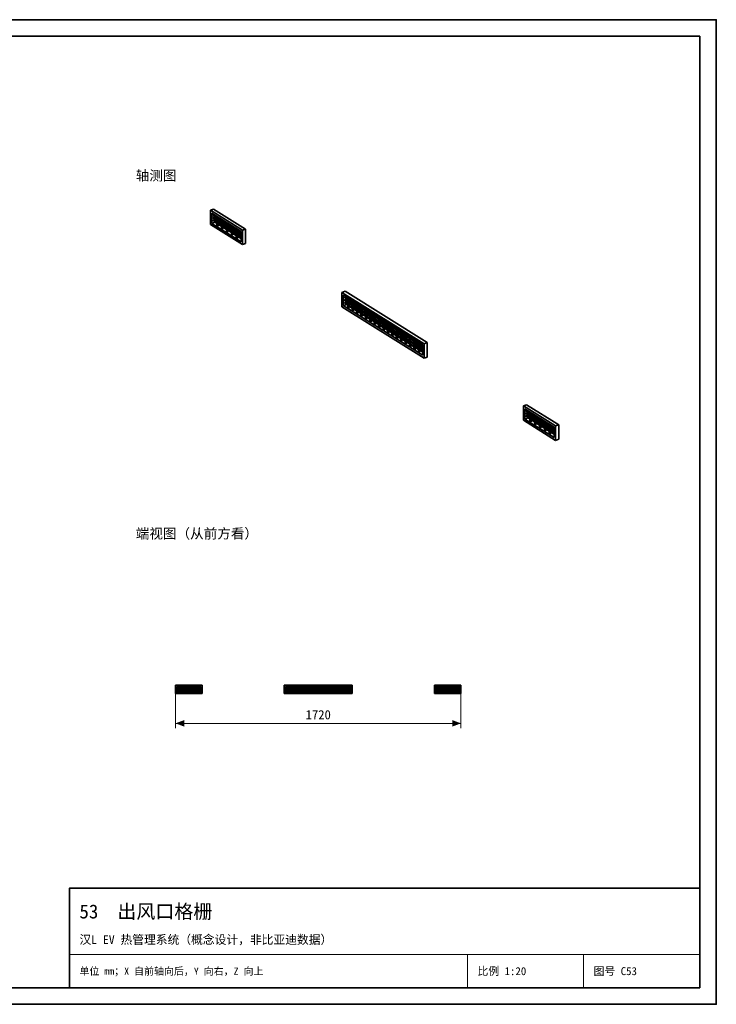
# Model space of a CAD drawing. Header units: millimetres. Extents: x 0 to 420, y 0 to 297.
# Tile 2 of 2: x 210 to 420, y 0 to 297. Entities that reach past the tile are written whole.
import ezdxf
from ezdxf.enums import TextEntityAlignment as Align

# ---------------------------------------------------------------- set-up
doc = ezdxf.new("R2010")
doc.units = ezdxf.units.MM
doc.linetypes.add('DASHED', pattern=[1.524, 1.27, -0.254])
for name, color, linetype, lineweight, true_color in [('DIM', 7, 'Continuous', 18, 0x1e5aa0), ('FRAME', 7, 'Continuous', 35, 0x3c3c3c), ('HIDDEN', 7, 'DASHED', 13, 0x969696), ('OUTLINE', 7, 'Continuous', 35, 0x141414), ('TEXT', 7, 'Continuous', 18, 0x141414), ('THIN', 7, 'Continuous', 13, 0x6e6e6e)]:
    doc.layers.add(name, color=color, linetype=linetype, lineweight=lineweight, true_color=true_color)
doc.styles.add('ZH', font='simsun.ttc')

msp = doc.modelspace()

# ---------------------------------------------------------------- hatches: boundary and pattern name
at = {"layer": 'DIM'}
for points in [[(257, 84.75), (259.6, 83.76), (259.6, 85.74)], [(343, 84.75), (340.4, 85.74), (340.4, 83.76)]]:
    msp.add_hatch(color=7, dxfattribs=at).paths.add_polyline_path(points)

# ---------------------------------------------------------------- linework, layer by layer
for points in [[(257, 93.75), (257, 83.25)], [(343, 93.75), (343, 83.25)], [(257, 84.75), (343, 84.75)]]:
    msp.add_lwpolyline(points, dxfattribs=at)
at = {"layer": 'FRAME'}
for points in [[(0, 0), (420, 0), (420, 297), (0, 297)], [(5, 5), (415, 5), (415, 292), (5, 292)], [(225, 5), (415, 5), (415, 35), (225, 35)]]:
    msp.add_lwpolyline(points, close=True, dxfattribs=at)
at = {"layer": 'HIDDEN'}
for points in [[(265, 96.25), (257, 96.25)], [(257, 93.75), (257, 96.25)], [(257.35, 94.1), (257.35, 95.9)], [(257.35, 95.9), (264.65, 95.9)], [(257.35, 95.41), (257.35, 95.48)], [(264.65, 95.48), (257.35, 95.48)], [(257.35, 95.41), (257.35, 95.48)], [(264.65, 95.41), (257.35, 95.41)], [(258.6, 95.9), (258.54, 95.9)], [(258.6, 95.9), (258.54, 95.9)], [(258.54, 94.1), (258.54, 95.9)], [(258.6, 95.48), (258.54, 95.48)], [(258.6, 95.41), (258.54, 95.41)], [(258.6, 94.1), (258.6, 95.9)], [(259.81, 95.9), (259.75, 95.9)], [(259.81, 95.9), (259.75, 95.9)], [(259.75, 94.1), (259.75, 95.9)], [(259.81, 95.48), (259.75, 95.48)], [(259.81, 95.41), (259.75, 95.41)], [(259.81, 94.1), (259.81, 95.9)], [(261.3, 95.15), (260.7, 95.15)], [(260.7, 94.85), (260.7, 95.15)], [(261.03, 95.9), (260.97, 95.9)], [(261.03, 95.9), (260.97, 95.9)], [(260.97, 94.1), (260.97, 95.9)], [(261.03, 95.48), (260.97, 95.48)], [(261.03, 95.41), (260.97, 95.41)], [(261.03, 95.15), (260.97, 95.15)], [(261.03, 94.1), (261.03, 95.9)], [(261.3, 94.85), (261.3, 95.15)], [(262.25, 95.9), (262.19, 95.9)], [(262.25, 95.9), (262.19, 95.9)], [(262.19, 94.1), (262.19, 95.9)], [(262.25, 95.48), (262.19, 95.48)], [(262.25, 95.41), (262.19, 95.41)], [(262.25, 94.1), (262.25, 95.9)], [(263.46, 95.9), (263.4, 95.9)], [(263.46, 95.9), (263.4, 95.9)], [(263.4, 94.1), (263.4, 95.9)], [(263.46, 95.48), (263.4, 95.48)], [(263.46, 95.41), (263.4, 95.41)], [(263.46, 94.1), (263.46, 95.9)], [(264.65, 94.1), (264.65, 95.9)], [(264.65, 95.41), (264.65, 95.48)], [(264.65, 95.41), (264.65, 95.48)], [(265, 93.75), (265, 96.25)], [(310.25, 96.25), (289.75, 96.25)], [(289.75, 93.75), (289.75, 96.25)], [(290.1, 94.1), (290.1, 95.9)], [(290.1, 95.9), (309.9, 95.9)], [(290.1, 95.41), (290.1, 95.48)], [(309.9, 95.48), (290.1, 95.48)], [(290.1, 95.41), (290.1, 95.48)], [(309.9, 95.41), (290.1, 95.41)], [(291.23, 95.9), (291.17, 95.9)], [(291.23, 95.9), (291.17, 95.9)], [(291.17, 94.1), (291.17, 95.9)], [(291.23, 95.48), (291.17, 95.48)], [(291.23, 95.41), (291.17, 95.41)], [(291.23, 94.1), (291.23, 95.9)], [(292.33, 95.9), (292.27, 95.9)], [(292.33, 95.9), (292.27, 95.9)], [(292.27, 94.1), (292.27, 95.9)], [(292.33, 95.48), (292.27, 95.48)], [(292.33, 95.41), (292.27, 95.41)], [(292.33, 94.1), (292.33, 95.9)], [(293.43, 95.9), (293.37, 95.9)], [(293.43, 95.9), (293.37, 95.9)], [(293.37, 94.1), (293.37, 95.9)], [(293.43, 95.48), (293.37, 95.48)], [(293.43, 95.41), (293.37, 95.41)], [(293.43, 94.1), (293.43, 95.9)], [(294.53, 95.9), (294.47, 95.9)], [(294.53, 95.9), (294.47, 95.9)], [(294.47, 94.1), (294.47, 95.9)], [(294.53, 95.48), (294.47, 95.48)], [(294.53, 95.41), (294.47, 95.41)], [(294.53, 94.1), (294.53, 95.9)], [(295.63, 95.9), (295.57, 95.9)], [(295.63, 95.9), (295.57, 95.9)], [(295.57, 94.1), (295.57, 95.9)], [(295.63, 95.48), (295.57, 95.48)], [(295.63, 95.41), (295.57, 95.41)], [(295.63, 94.1), (295.63, 95.9)], [(296.73, 95.9), (296.67, 95.9)], [(296.73, 95.9), (296.67, 95.9)], [(296.67, 94.1), (296.67, 95.9)], [(296.73, 95.48), (296.67, 95.48)], [(296.73, 95.41), (296.67, 95.41)], [(296.73, 94.1), (296.73, 95.9)], [(297.83, 95.9), (297.77, 95.9)], [(297.83, 95.9), (297.77, 95.9)], [(297.77, 94.1), (297.77, 95.9)], [(297.83, 95.48), (297.77, 95.48)], [(297.83, 95.41), (297.77, 95.41)], [(297.83, 94.1), (297.83, 95.9)], [(298.93, 95.9), (298.87, 95.9)], [(298.93, 95.9), (298.87, 95.9)], [(298.87, 94.1), (298.87, 95.9)], [(298.93, 95.48), (298.87, 95.48)], [(298.93, 95.41), (298.87, 95.41)], [(298.93, 94.1), (298.93, 95.9)], [(300.3, 95.15), (299.7, 95.15)], [(299.7, 94.85), (299.7, 95.15)], [(300.03, 95.9), (299.97, 95.9)], [(300.03, 95.9), (299.97, 95.9)], [(299.97, 94.1), (299.97, 95.9)], [(300.03, 95.48), (299.97, 95.48)], [(300.03, 95.41), (299.97, 95.41)], [(300.03, 95.15), (299.97, 95.15)], [(300.03, 94.1), (300.03, 95.9)], [(300.3, 94.85), (300.3, 95.15)], [(301.13, 95.9), (301.07, 95.9)], [(301.13, 95.9), (301.07, 95.9)], [(301.07, 94.1), (301.07, 95.9)], [(301.13, 95.48), (301.07, 95.48)], [(301.13, 95.41), (301.07, 95.41)], [(301.13, 94.1), (301.13, 95.9)], [(302.23, 95.9), (302.17, 95.9)], [(302.23, 95.9), (302.17, 95.9)], [(302.17, 94.1), (302.17, 95.9)], [(302.23, 95.48), (302.17, 95.48)], [(302.23, 95.41), (302.17, 95.41)], [(302.23, 94.1), (302.23, 95.9)], [(303.33, 95.9), (303.27, 95.9)], [(303.33, 95.9), (303.27, 95.9)], [(303.27, 94.1), (303.27, 95.9)], [(303.33, 95.48), (303.27, 95.48)], [(303.33, 95.41), (303.27, 95.41)], [(303.33, 94.1), (303.33, 95.9)], [(304.43, 95.9), (304.37, 95.9)], [(304.43, 95.9), (304.37, 95.9)], [(304.37, 94.1), (304.37, 95.9)], [(304.43, 95.48), (304.37, 95.48)], [(304.43, 95.41), (304.37, 95.41)], [(304.43, 94.1), (304.43, 95.9)], [(305.53, 95.9), (305.47, 95.9)], [(305.53, 95.9), (305.47, 95.9)], [(305.47, 94.1), (305.47, 95.9)], [(305.53, 95.48), (305.47, 95.48)], [(305.53, 95.41), (305.47, 95.41)], [(305.53, 94.1), (305.53, 95.9)], [(306.63, 95.9), (306.57, 95.9)], [(306.63, 95.9), (306.57, 95.9)], [(306.57, 94.1), (306.57, 95.9)], [(306.63, 95.48), (306.57, 95.48)], [(306.63, 95.41), (306.57, 95.41)], [(306.63, 94.1), (306.63, 95.9)], [(307.73, 95.9), (307.67, 95.9)], [(307.73, 95.9), (307.67, 95.9)], [(307.67, 94.1), (307.67, 95.9)], [(307.73, 95.48), (307.67, 95.48)], [(307.73, 95.41), (307.67, 95.41)], [(307.73, 94.1), (307.73, 95.9)], [(308.83, 95.9), (308.77, 95.9)], [(308.83, 95.9), (308.77, 95.9)], [(308.77, 94.1), (308.77, 95.9)], [(308.83, 95.48), (308.77, 95.48)], [(308.83, 95.41), (308.77, 95.41)], [(308.83, 94.1), (308.83, 95.9)], [(309.9, 94.1), (309.9, 95.9)], [(309.9, 95.41), (309.9, 95.48)], [(309.9, 95.41), (309.9, 95.48)], [(310.25, 93.75), (310.25, 96.25)], [(343, 96.25), (335, 96.25)], [(335, 93.75), (335, 96.25)], [(335.35, 94.1), (335.35, 95.9)], [(335.35, 95.9), (342.65, 95.9)], [(335.35, 95.41), (335.35, 95.48)], [(342.65, 95.48), (335.35, 95.48)], [(335.35, 95.41), (335.35, 95.48)], [(342.65, 95.41), (335.35, 95.41)], [(336.6, 95.9), (336.54, 95.9)], [(336.6, 95.9), (336.54, 95.9)], [(336.54, 94.1), (336.54, 95.9)], [(336.6, 95.48), (336.54, 95.48)], [(336.6, 95.41), (336.54, 95.41)], [(336.6, 94.1), (336.6, 95.9)], [(337.81, 95.9), (337.75, 95.9)], [(337.81, 95.9), (337.75, 95.9)], [(337.75, 94.1), (337.75, 95.9)], [(337.81, 95.48), (337.75, 95.48)], [(337.81, 95.41), (337.75, 95.41)], [(337.81, 94.1), (337.81, 95.9)], [(339.3, 95.15), (338.7, 95.15)], [(338.7, 94.85), (338.7, 95.15)], [(339.03, 95.9), (338.97, 95.9)], [(339.03, 95.9), (338.97, 95.9)], [(338.97, 94.1), (338.97, 95.9)], [(339.03, 95.48), (338.97, 95.48)], [(339.03, 95.41), (338.97, 95.41)], [(339.03, 95.15), (338.97, 95.15)], [(339.03, 94.1), (339.03, 95.9)], [(339.3, 94.85), (339.3, 95.15)], [(340.25, 95.9), (340.19, 95.9)], [(340.25, 95.9), (340.19, 95.9)], [(340.19, 94.1), (340.19, 95.9)], [(340.25, 95.48), (340.19, 95.48)], [(340.25, 95.41), (340.19, 95.41)], [(340.25, 94.1), (340.25, 95.9)], [(341.46, 95.9), (341.4, 95.9)], [(341.46, 95.9), (341.4, 95.9)], [(341.4, 94.1), (341.4, 95.9)], [(341.46, 95.48), (341.4, 95.48)], [(341.46, 95.41), (341.4, 95.41)], [(341.46, 94.1), (341.46, 95.9)], [(342.65, 94.1), (342.65, 95.9)], [(342.65, 95.41), (342.65, 95.48)], [(342.65, 95.41), (342.65, 95.48)], [(343, 93.75), (343, 96.25)], [(265, 93.75), (257, 93.75)], [(257.35, 94.97), (257.35, 95.03)], [(264.65, 95.03), (257.35, 95.03)], [(257.35, 94.97), (257.35, 95.03)], [(264.65, 94.97), (257.35, 94.97)], [(257.35, 94.52), (257.35, 94.59)], [(264.65, 94.59), (257.35, 94.59)], [(257.35, 94.52), (257.35, 94.59)], [(264.65, 94.52), (257.35, 94.52)], [(257.35, 94.1), (264.65, 94.1)], [(258.6, 95.03), (258.54, 95.03)], [(258.6, 94.97), (258.54, 94.97)], [(258.6, 94.59), (258.54, 94.59)], [(258.6, 94.52), (258.54, 94.52)], [(258.6, 94.1), (258.54, 94.1)], [(258.6, 94.1), (258.54, 94.1)], [(259.81, 95.03), (259.75, 95.03)], [(259.81, 94.97), (259.75, 94.97)], [(259.81, 94.59), (259.75, 94.59)], [(259.81, 94.52), (259.75, 94.52)], [(259.81, 94.1), (259.75, 94.1)], [(259.81, 94.1), (259.75, 94.1)], [(260.7, 94.97), (260.7, 95.03)], [(261.3, 94.85), (260.7, 94.85)], [(261.03, 95.03), (260.97, 95.03)], [(261.03, 94.97), (260.97, 94.97)], [(261.03, 94.85), (260.97, 94.85)], [(261.03, 94.59), (260.97, 94.59)], [(261.03, 94.52), (260.97, 94.52)], [(261.03, 94.1), (260.97, 94.1)], [(261.03, 94.1), (260.97, 94.1)], [(261.3, 94.97), (261.3, 95.03)], [(262.25, 95.03), (262.19, 95.03)], [(262.25, 94.97), (262.19, 94.97)], [(262.25, 94.59), (262.19, 94.59)], [(262.25, 94.52), (262.19, 94.52)], [(262.25, 94.1), (262.19, 94.1)], [(262.25, 94.1), (262.19, 94.1)], [(263.46, 95.03), (263.4, 95.03)], [(263.46, 94.97), (263.4, 94.97)], [(263.46, 94.59), (263.4, 94.59)], [(263.46, 94.52), (263.4, 94.52)], [(263.46, 94.1), (263.4, 94.1)], [(263.46, 94.1), (263.4, 94.1)], [(264.65, 94.97), (264.65, 95.03)], [(264.65, 94.97), (264.65, 95.03)], [(264.65, 94.52), (264.65, 94.59)], [(264.65, 94.52), (264.65, 94.59)], [(310.25, 93.75), (289.75, 93.75)], [(290.1, 94.97), (290.1, 95.03)], [(309.9, 95.03), (290.1, 95.03)], [(290.1, 94.97), (290.1, 95.03)], [(309.9, 94.97), (290.1, 94.97)], [(290.1, 94.52), (290.1, 94.59)], [(309.9, 94.59), (290.1, 94.59)], [(290.1, 94.52), (290.1, 94.59)], [(309.9, 94.52), (290.1, 94.52)], [(290.1, 94.1), (309.9, 94.1)], [(291.23, 95.03), (291.17, 95.03)], [(291.23, 94.97), (291.17, 94.97)], [(291.23, 94.59), (291.17, 94.59)], [(291.23, 94.52), (291.17, 94.52)], [(291.23, 94.1), (291.17, 94.1)], [(291.23, 94.1), (291.17, 94.1)], [(292.33, 95.03), (292.27, 95.03)], [(292.33, 94.97), (292.27, 94.97)], [(292.33, 94.59), (292.27, 94.59)], [(292.33, 94.52), (292.27, 94.52)], [(292.33, 94.1), (292.27, 94.1)], [(292.33, 94.1), (292.27, 94.1)], [(293.43, 95.03), (293.37, 95.03)], [(293.43, 94.97), (293.37, 94.97)], [(293.43, 94.59), (293.37, 94.59)], [(293.43, 94.52), (293.37, 94.52)], [(293.43, 94.1), (293.37, 94.1)], [(293.43, 94.1), (293.37, 94.1)], [(294.53, 95.03), (294.47, 95.03)], [(294.53, 94.97), (294.47, 94.97)], [(294.53, 94.59), (294.47, 94.59)], [(294.53, 94.52), (294.47, 94.52)], [(294.53, 94.1), (294.47, 94.1)], [(294.53, 94.1), (294.47, 94.1)], [(295.63, 95.03), (295.57, 95.03)], [(295.63, 94.97), (295.57, 94.97)], [(295.63, 94.59), (295.57, 94.59)], [(295.63, 94.52), (295.57, 94.52)], [(295.63, 94.1), (295.57, 94.1)], [(295.63, 94.1), (295.57, 94.1)], [(296.73, 95.03), (296.67, 95.03)], [(296.73, 94.97), (296.67, 94.97)], [(296.73, 94.59), (296.67, 94.59)], [(296.73, 94.52), (296.67, 94.52)], [(296.73, 94.1), (296.67, 94.1)], [(296.73, 94.1), (296.67, 94.1)], [(297.83, 95.03), (297.77, 95.03)], [(297.83, 94.97), (297.77, 94.97)], [(297.83, 94.59), (297.77, 94.59)], [(297.83, 94.52), (297.77, 94.52)], [(297.83, 94.1), (297.77, 94.1)], [(297.83, 94.1), (297.77, 94.1)], [(298.93, 95.03), (298.87, 95.03)], [(298.93, 94.97), (298.87, 94.97)], [(298.93, 94.59), (298.87, 94.59)], [(298.93, 94.52), (298.87, 94.52)], [(298.93, 94.1), (298.87, 94.1)], [(298.93, 94.1), (298.87, 94.1)], [(299.7, 94.97), (299.7, 95.03)], [(300.3, 94.85), (299.7, 94.85)], [(300.03, 95.03), (299.97, 95.03)], [(300.03, 94.97), (299.97, 94.97)], [(300.03, 94.85), (299.97, 94.85)], [(300.03, 94.59), (299.97, 94.59)], [(300.03, 94.52), (299.97, 94.52)], [(300.03, 94.1), (299.97, 94.1)], [(300.03, 94.1), (299.97, 94.1)], [(300.3, 94.97), (300.3, 95.03)], [(301.13, 95.03), (301.07, 95.03)], [(301.13, 94.97), (301.07, 94.97)], [(301.13, 94.59), (301.07, 94.59)], [(301.13, 94.52), (301.07, 94.52)], [(301.13, 94.1), (301.07, 94.1)], [(301.13, 94.1), (301.07, 94.1)], [(302.23, 95.03), (302.17, 95.03)], [(302.23, 94.97), (302.17, 94.97)], [(302.23, 94.59), (302.17, 94.59)], [(302.23, 94.52), (302.17, 94.52)], [(302.23, 94.1), (302.17, 94.1)], [(302.23, 94.1), (302.17, 94.1)], [(303.33, 95.03), (303.27, 95.03)], [(303.33, 94.97), (303.27, 94.97)], [(303.33, 94.59), (303.27, 94.59)], [(303.33, 94.52), (303.27, 94.52)], [(303.33, 94.1), (303.27, 94.1)], [(303.33, 94.1), (303.27, 94.1)], [(304.43, 95.03), (304.37, 95.03)], [(304.43, 94.97), (304.37, 94.97)], [(304.43, 94.59), (304.37, 94.59)], [(304.43, 94.52), (304.37, 94.52)], [(304.43, 94.1), (304.37, 94.1)], [(304.43, 94.1), (304.37, 94.1)], [(305.53, 95.03), (305.47, 95.03)], [(305.53, 94.97), (305.47, 94.97)], [(305.53, 94.59), (305.47, 94.59)], [(305.53, 94.52), (305.47, 94.52)], [(305.53, 94.1), (305.47, 94.1)], [(305.53, 94.1), (305.47, 94.1)], [(306.63, 95.03), (306.57, 95.03)], [(306.63, 94.97), (306.57, 94.97)], [(306.63, 94.59), (306.57, 94.59)], [(306.63, 94.52), (306.57, 94.52)], [(306.63, 94.1), (306.57, 94.1)], [(306.63, 94.1), (306.57, 94.1)], [(307.73, 95.03), (307.67, 95.03)], [(307.73, 94.97), (307.67, 94.97)], [(307.73, 94.59), (307.67, 94.59)], [(307.73, 94.52), (307.67, 94.52)], [(307.73, 94.1), (307.67, 94.1)], [(307.73, 94.1), (307.67, 94.1)], [(308.83, 95.03), (308.77, 95.03)], [(308.83, 94.97), (308.77, 94.97)], [(308.83, 94.59), (308.77, 94.59)], [(308.83, 94.52), (308.77, 94.52)], [(308.83, 94.1), (308.77, 94.1)], [(308.83, 94.1), (308.77, 94.1)], [(309.9, 94.97), (309.9, 95.03)], [(309.9, 94.97), (309.9, 95.03)], [(309.9, 94.52), (309.9, 94.59)], [(309.9, 94.52), (309.9, 94.59)], [(343, 93.75), (335, 93.75)], [(335.35, 94.97), (335.35, 95.03)], [(342.65, 95.03), (335.35, 95.03)], [(335.35, 94.97), (335.35, 95.03)], [(342.65, 94.97), (335.35, 94.97)], [(335.35, 94.52), (335.35, 94.59)], [(342.65, 94.59), (335.35, 94.59)], [(335.35, 94.52), (335.35, 94.59)], [(342.65, 94.52), (335.35, 94.52)], [(335.35, 94.1), (342.65, 94.1)], [(336.6, 95.03), (336.54, 95.03)], [(336.6, 94.97), (336.54, 94.97)], [(336.6, 94.59), (336.54, 94.59)], [(336.6, 94.52), (336.54, 94.52)], [(336.6, 94.1), (336.54, 94.1)], [(336.6, 94.1), (336.54, 94.1)], [(337.81, 95.03), (337.75, 95.03)], [(337.81, 94.97), (337.75, 94.97)], [(337.81, 94.59), (337.75, 94.59)], [(337.81, 94.52), (337.75, 94.52)], [(337.81, 94.1), (337.75, 94.1)], [(337.81, 94.1), (337.75, 94.1)], [(338.7, 94.97), (338.7, 95.03)], [(339.3, 94.85), (338.7, 94.85)], [(339.03, 95.03), (338.97, 95.03)], [(339.03, 94.97), (338.97, 94.97)], [(339.03, 94.85), (338.97, 94.85)], [(339.03, 94.59), (338.97, 94.59)], [(339.03, 94.52), (338.97, 94.52)], [(339.03, 94.1), (338.97, 94.1)], [(339.03, 94.1), (338.97, 94.1)], [(339.3, 94.97), (339.3, 95.03)], [(340.25, 95.03), (340.19, 95.03)], [(340.25, 94.97), (340.19, 94.97)], [(340.25, 94.59), (340.19, 94.59)], [(340.25, 94.52), (340.19, 94.52)], [(340.25, 94.1), (340.19, 94.1)], [(340.25, 94.1), (340.19, 94.1)], [(341.46, 95.03), (341.4, 95.03)], [(341.46, 94.97), (341.4, 94.97)], [(341.46, 94.59), (341.4, 94.59)], [(341.46, 94.52), (341.4, 94.52)], [(341.46, 94.1), (341.4, 94.1)], [(341.46, 94.1), (341.4, 94.1)], [(342.65, 94.97), (342.65, 95.03)], [(342.65, 94.97), (342.65, 95.03)], [(342.65, 94.52), (342.65, 94.59)], [(342.65, 94.52), (342.65, 94.59)]]:
    msp.add_lwpolyline(points, dxfattribs=at)
at = {"layer": 'OUTLINE'}
for points in [[(267.5, 239.54), (268.44, 239.89)], [(277.18, 233.48), (267.5, 239.54)], [(267.5, 235.19), (267.5, 239.54)], [(267.92, 235.53), (267.92, 238.66)], [(267.92, 238.66), (276.76, 233.14)], [(268.32, 238.09), (268.65, 238.21)], [(269.4, 237.41), (268.32, 238.09)], [(268.32, 237.97), (268.32, 238.09)], [(269.4, 237.29), (268.32, 237.97)], [(278.12, 233.83), (268.44, 239.89)], [(268.87, 237.51), (268.87, 237.62)], [(269.4, 234.65), (269.4, 237.74)], [(269.47, 234.6), (269.47, 237.7)], [(277.18, 229.14), (267.5, 235.19)], [(267.92, 235.53), (268.87, 235.88)], [(267.92, 235.53), (276.76, 230.01)], [(268.32, 237.3), (268.87, 237.51)], [(269.4, 236.63), (268.32, 237.3)], [(268.32, 237.18), (268.32, 237.3)], [(269.4, 236.51), (268.32, 237.18)], [(268.32, 236.52), (268.87, 236.73)], [(269.4, 235.85), (268.32, 236.52)], [(268.32, 236.4), (268.32, 236.52)], [(269.4, 235.72), (268.32, 236.4)], [(269.4, 237.18), (268.87, 237.51)], [(268.87, 236.73), (268.87, 236.84)], [(269.4, 236.39), (268.87, 236.73)], [(268.87, 235.88), (268.87, 236.06)], [(268.87, 235.88), (269.4, 235.55)], [(269.47, 234.6), (269.4, 234.65)], [(269.47, 234.6), (269.79, 234.72)], [(269.79, 234.72), (269.79, 237.5)], [(270.87, 236.49), (269.79, 237.17)], [(270.87, 236.37), (269.79, 237.05)], [(270.87, 236.26), (269.79, 236.93)], [(270.87, 235.71), (269.79, 236.39)], [(270.87, 235.59), (269.79, 236.26)], [(270.87, 235.47), (269.79, 236.15)], [(270.87, 234.92), (269.79, 235.6)], [(270.87, 234.8), (269.79, 235.48)], [(269.79, 235.31), (270.87, 234.63)], [(270.87, 233.73), (270.87, 236.82)], [(270.94, 233.68), (270.94, 236.78)], [(271.26, 233.8), (271.26, 236.58)], [(272.34, 235.57), (271.26, 236.25)], [(272.34, 235.45), (271.26, 236.13)], [(272.34, 235.33), (271.26, 236.01)], [(272.34, 234.79), (271.26, 235.47)], [(272.34, 234.67), (271.26, 235.34)], [(272.34, 234.55), (271.26, 235.23)], [(272.34, 234), (271.26, 234.68)], [(272.34, 232.81), (272.34, 235.9)], [(272.42, 232.76), (272.42, 235.86)], [(272.73, 232.88), (272.73, 235.66)], [(273.81, 234.65), (272.73, 235.33)], [(273.81, 234.53), (272.73, 235.21)], [(273.81, 234.41), (272.73, 235.09)], [(272.92, 234.97), (272.92, 235.09)], [(273.65, 234.52), (273.65, 234.63)], [(273.81, 231.89), (273.81, 234.98)], [(273.89, 231.84), (273.89, 234.93)], [(274.2, 231.96), (274.2, 234.74)], [(270.94, 233.68), (270.87, 233.73)], [(270.94, 233.68), (271.26, 233.8)], [(272.34, 233.88), (271.26, 234.56)], [(271.26, 234.39), (272.34, 233.71)], [(272.42, 232.76), (272.34, 232.81)], [(272.42, 232.76), (272.73, 232.88)], [(273.81, 233.87), (272.73, 234.54)], [(273.81, 233.74), (272.73, 234.42)], [(273.81, 233.63), (272.73, 234.31)], [(273.81, 233.08), (272.73, 233.76)], [(273.81, 232.96), (272.73, 233.64)], [(272.73, 233.47), (273.81, 232.79)], [(273.89, 231.84), (273.81, 231.89)], [(273.89, 231.84), (274.2, 231.96)], [(275.29, 233.73), (274.2, 234.41)], [(275.29, 233.61), (274.2, 234.29)], [(275.29, 233.49), (274.2, 234.17)], [(275.29, 232.95), (274.2, 233.62)], [(275.29, 232.82), (274.2, 233.5)], [(275.29, 232.71), (274.2, 233.39)], [(275.29, 232.16), (274.2, 232.84)], [(275.29, 232.04), (274.2, 232.72)], [(274.2, 232.55), (275.29, 231.87)], [(275.29, 230.97), (275.29, 234.06)], [(275.36, 230.92), (275.36, 234.01)], [(275.67, 231.04), (275.67, 233.82)], [(276.76, 232.81), (275.67, 233.49)], [(276.76, 232.69), (275.67, 233.36)], [(276.76, 232.57), (275.67, 233.25)], [(276.76, 232.03), (275.67, 232.7)], [(276.76, 231.91), (275.67, 232.58)], [(276.76, 231.79), (275.67, 232.47)], [(276.76, 231.24), (275.67, 231.92)], [(276.76, 231.12), (275.67, 231.8)], [(276.76, 230.01), (276.76, 233.14)], [(277.18, 233.48), (278.12, 233.83)], [(277.18, 229.14), (277.18, 233.48)], [(278.12, 229.48), (278.12, 233.83)], [(275.36, 230.92), (275.29, 230.97)], [(275.36, 230.92), (275.67, 231.04)], [(275.67, 231.62), (276.76, 230.95)], [(277.18, 229.14), (278.12, 229.48)], [(307.13, 214.76), (308.07, 215.11)], [(331.93, 199.24), (307.13, 214.76)], [(307.13, 210.41), (307.13, 214.76)], [(307.55, 210.75), (307.55, 213.88)], [(307.55, 213.88), (331.51, 198.9)], [(332.87, 199.59), (308.07, 215.11)], [(307.55, 210.75), (308.49, 211.1)], [(307.94, 213.31), (308.27, 213.43)], [(308.88, 212.72), (307.94, 213.31)], [(307.94, 213.18), (307.94, 213.31)], [(308.88, 212.6), (307.94, 213.18)], [(307.94, 212.52), (308.49, 212.73)], [(308.88, 211.93), (307.94, 212.52)], [(307.94, 212.4), (307.94, 212.52)], [(308.88, 211.81), (307.94, 212.4)], [(307.94, 211.74), (308.49, 211.94)], [(308.88, 211.15), (307.94, 211.74)], [(307.94, 211.62), (307.94, 211.74)], [(308.88, 211.03), (307.94, 211.62)], [(308.49, 212.73), (308.49, 212.84)], [(308.88, 212.48), (308.49, 212.73)], [(308.49, 211.94), (308.49, 212.06)], [(308.88, 211.7), (308.49, 211.94)], [(308.49, 211.1), (308.49, 211.27)], [(308.49, 211.1), (308.88, 210.86)], [(308.88, 209.96), (308.88, 213.05)], [(308.96, 209.91), (308.96, 213)], [(309.27, 210.03), (309.27, 212.81)], [(310.21, 211.89), (309.27, 212.48)], [(310.21, 211.76), (309.27, 212.35)], [(310.21, 211.65), (309.27, 212.24)], [(310.21, 211.1), (309.27, 211.69)], [(310.21, 210.98), (309.27, 211.57)], [(310.21, 210.87), (309.27, 211.46)], [(310.21, 210.32), (309.27, 210.91)], [(310.21, 209.12), (310.21, 212.22)], [(310.29, 209.08), (310.29, 212.17)], [(310.6, 209.19), (310.6, 211.97)], [(311.55, 211.05), (310.6, 211.64)], [(311.55, 210.93), (310.6, 211.52)], [(311.55, 210.82), (310.6, 211.41)], [(311.55, 208.29), (311.55, 211.38)], [(311.62, 208.25), (311.62, 211.34)], [(311.93, 208.36), (311.93, 211.14)], [(331.93, 194.89), (307.13, 210.41)], [(307.55, 210.75), (331.51, 195.77)], [(308.96, 209.91), (308.88, 209.96)], [(308.96, 209.91), (309.27, 210.03)], [(310.21, 210.2), (309.27, 210.79)], [(309.27, 210.61), (310.21, 210.02)], [(310.29, 209.08), (310.21, 209.12)], [(310.29, 209.08), (310.6, 209.19)], [(311.55, 210.27), (310.6, 210.86)], [(311.55, 210.15), (310.6, 210.74)], [(311.55, 210.04), (310.6, 210.63)], [(311.55, 209.49), (310.6, 210.08)], [(311.55, 209.37), (310.6, 209.96)], [(310.6, 209.78), (311.55, 209.19)], [(311.62, 208.25), (311.55, 208.29)], [(311.62, 208.25), (311.93, 208.36)], [(312.88, 210.22), (311.93, 210.81)], [(312.88, 210.1), (311.93, 210.69)], [(312.88, 209.99), (311.93, 210.58)], [(312.88, 209.44), (311.93, 210.03)], [(312.88, 209.32), (311.93, 209.91)], [(312.88, 209.2), (311.93, 209.79)], [(312.88, 208.65), (311.93, 209.24)], [(312.88, 208.53), (311.93, 209.12)], [(311.93, 208.95), (312.88, 208.36)], [(312.88, 207.46), (312.88, 210.55)], [(312.95, 207.41), (312.95, 210.51)], [(313.26, 207.53), (313.26, 210.31)], [(314.21, 209.39), (313.26, 209.98)], [(314.21, 209.27), (313.26, 209.86)], [(314.21, 209.15), (313.26, 209.74)], [(314.21, 208.61), (313.26, 209.2)], [(314.21, 208.48), (313.26, 209.07)], [(314.21, 208.37), (313.26, 208.96)], [(314.21, 207.82), (313.26, 208.41)], [(314.21, 207.7), (313.26, 208.29)], [(313.26, 208.12), (314.21, 207.53)], [(314.21, 206.63), (314.21, 209.72)], [(314.28, 206.58), (314.28, 209.67)], [(314.59, 206.7), (314.59, 209.48)], [(315.54, 208.56), (314.59, 209.15)], [(315.54, 208.43), (314.59, 209.02)], [(315.54, 208.32), (314.59, 208.91)], [(315.54, 207.77), (314.59, 208.36)], [(315.54, 207.65), (314.59, 208.24)], [(315.54, 207.54), (314.59, 208.13)], [(315.54, 205.79), (315.54, 208.89)], [(315.61, 205.75), (315.61, 208.84)], [(315.93, 205.86), (315.93, 208.64)], [(316.87, 207.72), (315.93, 208.31)], [(316.87, 207.6), (315.93, 208.19)], [(316.87, 207.49), (315.93, 208.08)], [(316.87, 204.96), (316.87, 208.05)], [(316.94, 204.92), (316.94, 208.01)], [(312.95, 207.41), (312.88, 207.46)], [(312.95, 207.41), (313.26, 207.53)], [(314.28, 206.58), (314.21, 206.63)], [(314.28, 206.58), (314.59, 206.7)], [(315.54, 206.99), (314.59, 207.58)], [(315.54, 206.87), (314.59, 207.46)], [(314.59, 207.28), (315.54, 206.69)], [(315.61, 205.75), (315.54, 205.79)], [(315.61, 205.75), (315.93, 205.86)], [(316.87, 206.94), (315.93, 207.53)], [(316.87, 206.82), (315.93, 207.41)], [(316.87, 206.71), (315.93, 207.3)], [(316.87, 206.16), (315.93, 206.75)], [(316.87, 206.04), (315.93, 206.63)], [(315.93, 206.45), (316.87, 205.86)], [(316.94, 204.92), (316.87, 204.96)], [(316.94, 204.92), (317.26, 205.03)], [(317.26, 205.03), (317.26, 207.81)], [(318.2, 206.89), (317.26, 207.48)], [(318.2, 206.77), (317.26, 207.36)], [(318.2, 206.66), (317.26, 207.25)], [(318.2, 206.11), (317.26, 206.7)], [(318.2, 205.99), (317.26, 206.58)], [(318.2, 205.87), (317.26, 206.46)], [(318.2, 205.33), (317.26, 205.92)], [(318.2, 205.2), (317.26, 205.79)], [(317.26, 205.62), (318.2, 205.03)], [(318.2, 204.13), (318.2, 207.22)], [(318.27, 204.08), (318.27, 207.18)], [(318.59, 204.2), (318.59, 206.98)], [(319.53, 206.06), (318.59, 206.65)], [(319.53, 205.94), (318.59, 206.53)], [(319.53, 205.82), (318.59, 206.41)], [(319.53, 205.28), (318.59, 205.87)], [(319.53, 205.15), (318.59, 205.74)], [(319.53, 205.04), (318.59, 205.63)], [(319.53, 204.49), (318.59, 205.08)], [(319.53, 204.37), (318.59, 204.96)], [(319.53, 203.3), (319.53, 206.39)], [(319.6, 203.25), (319.6, 206.34)], [(319.92, 203.37), (319.92, 206.15)], [(320.86, 205.23), (319.92, 205.82)], [(320.86, 205.1), (319.92, 205.69)], [(320.86, 204.99), (319.92, 205.58)], [(320.86, 204.44), (319.92, 205.03)], [(320.11, 205.46), (320.11, 205.58)], [(320.83, 205.01), (320.83, 205.12)], [(320.86, 202.46), (320.86, 205.56)], [(320.93, 202.42), (320.93, 205.51)], [(321.25, 202.54), (321.25, 205.31)], [(322.19, 204.39), (321.25, 204.98)], [(318.27, 204.08), (318.2, 204.13)], [(318.27, 204.08), (318.59, 204.2)], [(318.59, 204.79), (319.53, 204.2)], [(319.6, 203.25), (319.53, 203.3)], [(319.6, 203.25), (319.92, 203.37)], [(320.86, 204.32), (319.92, 204.91)], [(320.86, 204.21), (319.92, 204.8)], [(320.86, 203.66), (319.92, 204.25)], [(320.86, 203.54), (319.92, 204.13)], [(319.92, 203.96), (320.86, 203.36)], [(320.93, 202.42), (320.86, 202.46)], [(320.93, 202.42), (321.25, 202.54)], [(322.19, 204.27), (321.25, 204.86)], [(322.19, 204.16), (321.25, 204.75)], [(322.19, 203.61), (321.25, 204.2)], [(322.19, 203.49), (321.25, 204.08)], [(322.19, 203.38), (321.25, 203.97)], [(322.19, 202.83), (321.25, 203.42)], [(322.19, 202.71), (321.25, 203.3)], [(321.25, 203.12), (322.19, 202.53)], [(322.19, 201.63), (322.19, 204.72)], [(322.27, 201.59), (322.27, 204.68)], [(322.58, 201.7), (322.58, 204.48)], [(323.52, 203.56), (322.58, 204.15)], [(323.52, 203.44), (322.58, 204.03)], [(323.52, 203.33), (322.58, 203.92)], [(323.52, 202.78), (322.58, 203.37)], [(323.52, 202.66), (322.58, 203.25)], [(323.52, 202.54), (322.58, 203.13)], [(323.52, 202), (322.58, 202.59)], [(323.52, 201.87), (322.58, 202.46)], [(322.58, 202.29), (323.52, 201.7)], [(323.52, 200.8), (323.52, 203.89)], [(323.6, 200.75), (323.6, 203.85)], [(323.91, 200.87), (323.91, 203.65)], [(324.85, 202.73), (323.91, 203.32)], [(324.85, 202.61), (323.91, 203.2)], [(324.85, 202.49), (323.91, 203.08)], [(324.85, 201.95), (323.91, 202.54)], [(324.85, 201.82), (323.91, 202.41)], [(324.85, 201.71), (323.91, 202.3)], [(324.85, 199.97), (324.85, 203.06)], [(324.93, 199.92), (324.93, 203.01)], [(325.24, 200.04), (325.24, 202.82)], [(326.19, 201.9), (325.24, 202.49)], [(326.19, 201.78), (325.24, 202.37)], [(326.19, 201.66), (325.24, 202.25)], [(326.19, 199.14), (326.19, 202.23)], [(326.26, 199.09), (326.26, 202.18)], [(326.57, 199.21), (326.57, 201.99)], [(322.27, 201.59), (322.19, 201.63)], [(322.27, 201.59), (322.58, 201.7)], [(323.6, 200.75), (323.52, 200.8)], [(323.6, 200.75), (323.91, 200.87)], [(324.85, 201.16), (323.91, 201.75)], [(324.85, 201.04), (323.91, 201.63)], [(323.91, 201.46), (324.85, 200.87)], [(324.93, 199.92), (324.85, 199.97)], [(324.93, 199.92), (325.24, 200.04)], [(326.19, 201.11), (325.24, 201.7)], [(326.19, 200.99), (325.24, 201.58)], [(326.19, 200.88), (325.24, 201.47)], [(326.19, 200.33), (325.24, 200.92)], [(326.19, 200.21), (325.24, 200.8)], [(325.24, 200.63), (326.19, 200.04)], [(326.26, 199.09), (326.19, 199.14)], [(326.26, 199.09), (326.57, 199.21)], [(327.52, 201.06), (326.57, 201.65)], [(327.52, 200.94), (326.57, 201.53)], [(327.52, 200.83), (326.57, 201.42)], [(327.52, 200.28), (326.57, 200.87)], [(327.52, 200.16), (326.57, 200.75)], [(327.52, 200.05), (326.57, 200.64)], [(327.52, 199.5), (326.57, 200.09)], [(327.52, 199.38), (326.57, 199.97)], [(326.57, 199.79), (327.52, 199.2)], [(327.52, 198.3), (327.52, 201.4)], [(327.59, 198.26), (327.59, 201.35)], [(327.9, 198.37), (327.9, 201.15)], [(328.85, 200.23), (327.9, 200.82)], [(328.85, 200.11), (327.9, 200.7)], [(328.85, 200), (327.9, 200.59)], [(328.85, 199.45), (327.9, 200.04)], [(328.85, 199.33), (327.9, 199.92)], [(328.85, 199.21), (327.9, 199.8)], [(328.85, 198.67), (327.9, 199.26)], [(328.85, 198.54), (327.9, 199.13)], [(328.85, 197.47), (328.85, 200.56)], [(328.92, 197.42), (328.92, 200.52)], [(329.23, 197.54), (329.23, 200.32)], [(330.18, 199.4), (329.23, 199.99)], [(330.18, 199.28), (329.23, 199.87)], [(330.18, 199.16), (329.23, 199.76)], [(330.18, 198.62), (329.23, 199.21)], [(330.18, 198.5), (329.23, 199.09)], [(330.18, 196.64), (330.18, 199.73)], [(330.25, 196.59), (330.25, 199.68)], [(330.57, 196.71), (330.57, 199.49)], [(331.51, 198.57), (330.57, 199.16)], [(331.51, 198.45), (330.57, 199.04)], [(331.93, 199.24), (332.87, 199.59)], [(331.93, 194.89), (331.93, 199.24)], [(332.87, 195.24), (332.87, 199.59)], [(327.59, 198.26), (327.52, 198.3)], [(327.59, 198.26), (327.9, 198.37)], [(327.9, 198.96), (328.85, 198.37)], [(328.92, 197.42), (328.85, 197.47)], [(328.92, 197.42), (329.23, 197.54)], [(330.18, 198.38), (329.23, 198.97)], [(330.18, 197.83), (329.23, 198.42)], [(330.18, 197.71), (329.23, 198.3)], [(329.23, 198.13), (330.18, 197.54)], [(330.25, 196.59), (330.18, 196.64)], [(330.25, 196.59), (330.57, 196.71)], [(331.51, 198.33), (330.57, 198.92)], [(331.51, 197.79), (330.57, 198.37)], [(331.51, 197.66), (330.57, 198.25)], [(331.51, 197.55), (330.57, 198.14)], [(331.51, 197), (330.57, 197.59)], [(331.51, 196.88), (330.57, 197.47)], [(330.57, 197.3), (331.51, 196.71)], [(331.51, 195.77), (331.51, 198.9)], [(331.93, 194.89), (332.87, 195.24)], [(361.88, 180.52), (362.82, 180.86)], [(371.56, 174.46), (361.88, 180.52)], [(361.88, 176.17), (361.88, 180.52)], [(362.3, 176.51), (362.3, 179.64)], [(362.3, 179.64), (371.13, 174.12)], [(362.69, 179.07), (363.03, 179.19)], [(363.78, 178.39), (362.69, 179.07)], [(362.69, 178.94), (362.69, 179.07)], [(363.78, 178.27), (362.69, 178.94)], [(362.69, 178.28), (363.24, 178.49)], [(363.78, 177.61), (362.69, 178.28)], [(362.69, 178.16), (362.69, 178.28)], [(372.5, 174.81), (362.82, 180.86)], [(363.24, 178.49), (363.24, 178.6)], [(363.78, 178.15), (363.24, 178.49)], [(363.78, 175.63), (363.78, 178.72)], [(363.85, 175.58), (363.85, 178.67)], [(364.16, 175.7), (364.16, 178.48)], [(371.56, 170.11), (361.88, 176.17)], [(362.3, 176.51), (363.24, 176.86)], [(362.3, 176.51), (371.13, 170.99)], [(363.78, 177.48), (362.69, 178.16)], [(362.69, 177.5), (363.24, 177.7)], [(363.78, 176.82), (362.69, 177.5)], [(362.69, 177.38), (362.69, 177.5)], [(363.78, 176.7), (362.69, 177.38)], [(363.24, 177.7), (363.24, 177.82)], [(363.78, 177.37), (363.24, 177.7)], [(363.24, 176.86), (363.24, 177.03)], [(363.24, 176.86), (363.78, 176.53)], [(363.85, 175.58), (363.78, 175.63)], [(363.85, 175.58), (364.16, 175.7)], [(365.25, 177.47), (364.16, 178.15)], [(365.25, 177.35), (364.16, 178.02)], [(365.25, 177.23), (364.16, 177.91)], [(365.25, 176.69), (364.16, 177.36)], [(365.25, 176.56), (364.16, 177.24)], [(365.25, 176.45), (364.16, 177.13)], [(365.25, 175.9), (364.16, 176.58)], [(365.25, 175.78), (364.16, 176.46)], [(364.16, 176.29), (365.25, 175.61)], [(365.25, 174.71), (365.25, 177.8)], [(365.32, 174.66), (365.32, 177.75)], [(365.63, 174.78), (365.63, 177.56)], [(366.72, 176.55), (365.63, 177.23)], [(366.72, 176.43), (365.63, 177.1)], [(366.72, 176.31), (365.63, 176.99)], [(366.72, 175.76), (365.63, 176.44)], [(366.72, 175.64), (365.63, 176.32)], [(366.72, 175.53), (365.63, 176.21)], [(366.72, 174.98), (365.63, 175.66)], [(366.72, 174.86), (365.63, 175.54)], [(365.63, 175.36), (366.72, 174.69)], [(366.72, 173.79), (366.72, 176.88)], [(366.79, 173.74), (366.79, 176.83)], [(367.11, 173.86), (367.11, 176.64)], [(368.19, 175.63), (367.11, 176.31)], [(368.19, 175.51), (367.11, 176.18)], [(368.19, 175.39), (367.11, 176.07)], [(368.19, 174.84), (367.11, 175.52)], [(368.19, 174.72), (367.11, 175.4)], [(368.19, 174.61), (367.11, 175.29)], [(367.3, 175.95), (367.3, 176.06)], [(368.02, 175.5), (368.02, 175.61)], [(368.19, 172.87), (368.19, 175.96)], [(368.26, 172.82), (368.26, 175.91)], [(368.58, 172.94), (368.58, 175.72)], [(369.66, 174.71), (368.58, 175.38)], [(369.66, 174.58), (368.58, 175.26)], [(365.32, 174.66), (365.25, 174.71)], [(365.32, 174.66), (365.63, 174.78)], [(366.79, 173.74), (366.72, 173.79)], [(366.79, 173.74), (367.11, 173.86)], [(368.19, 174.06), (367.11, 174.74)], [(368.19, 173.94), (367.11, 174.62)], [(367.11, 174.44), (368.19, 173.77)], [(368.26, 172.82), (368.19, 172.87)], [(368.26, 172.82), (368.58, 172.94)], [(369.66, 174.47), (368.58, 175.15)], [(369.66, 173.92), (368.58, 174.6)], [(369.66, 173.8), (368.58, 174.48)], [(369.66, 173.69), (368.58, 174.37)], [(369.66, 173.14), (368.58, 173.82)], [(369.66, 173.02), (368.58, 173.7)], [(368.58, 173.52), (369.66, 172.84)], [(369.66, 171.94), (369.66, 175.04)], [(369.74, 171.9), (369.74, 174.99)], [(370.05, 172.02), (370.05, 174.79)], [(371.13, 173.79), (370.05, 174.46)], [(371.13, 173.67), (370.05, 174.34)], [(371.13, 173.55), (370.05, 174.23)], [(371.13, 173), (370.05, 173.68)], [(371.13, 172.88), (370.05, 173.56)], [(371.13, 172.77), (370.05, 173.45)], [(371.13, 172.22), (370.05, 172.9)], [(371.13, 172.1), (370.05, 172.78)], [(370.05, 172.6), (371.13, 171.93)], [(371.13, 170.99), (371.13, 174.12)], [(371.56, 174.46), (372.5, 174.81)], [(371.56, 170.11), (371.56, 174.46)], [(372.5, 170.46), (372.5, 174.81)], [(369.74, 171.9), (369.66, 171.94)], [(369.74, 171.9), (370.05, 172.02)], [(371.56, 170.11), (372.5, 170.46)], [(265, 96.25), (257, 96.25)], [(257, 93.75), (257, 96.25)], [(257.35, 94.1), (257.35, 95.9)], [(257.35, 95.9), (264.65, 95.9)], [(258.54, 95.48), (257.35, 95.48)], [(258.54, 95.41), (257.35, 95.41)], [(258.54, 94.1), (258.54, 95.9)], [(258.6, 94.1), (258.6, 95.9)], [(259.75, 95.48), (258.6, 95.48)], [(259.75, 95.41), (258.6, 95.41)], [(259.75, 94.1), (259.75, 95.9)], [(259.81, 94.1), (259.81, 95.9)], [(260.97, 95.48), (259.81, 95.48)], [(260.97, 95.41), (259.81, 95.41)], [(260.97, 95.15), (260.7, 95.15)], [(260.7, 95.03), (260.7, 95.15)], [(260.97, 94.1), (260.97, 95.9)], [(261.03, 94.1), (261.03, 95.9)], [(262.19, 95.48), (261.03, 95.48)], [(262.19, 95.41), (261.03, 95.41)], [(261.3, 95.15), (261.03, 95.15)], [(261.3, 95.03), (261.3, 95.15)], [(262.19, 94.1), (262.19, 95.9)], [(262.25, 94.1), (262.25, 95.9)], [(263.4, 95.48), (262.25, 95.48)], [(263.4, 95.41), (262.25, 95.41)], [(263.4, 94.1), (263.4, 95.9)], [(263.46, 94.1), (263.46, 95.9)], [(264.65, 95.48), (263.46, 95.48)], [(264.65, 95.41), (263.46, 95.41)], [(264.65, 94.1), (264.65, 95.9)], [(265, 93.75), (265, 96.25)], [(310.25, 96.25), (289.75, 96.25)], [(289.75, 93.75), (289.75, 96.25)], [(290.1, 94.1), (290.1, 95.9)], [(290.1, 95.9), (309.9, 95.9)], [(291.17, 95.48), (290.1, 95.48)], [(291.17, 95.41), (290.1, 95.41)], [(291.17, 94.1), (291.17, 95.9)], [(291.23, 94.1), (291.23, 95.9)], [(292.27, 95.48), (291.23, 95.48)], [(292.27, 95.41), (291.23, 95.41)], [(292.27, 94.1), (292.27, 95.9)], [(292.33, 94.1), (292.33, 95.9)], [(293.37, 95.48), (292.33, 95.48)], [(293.37, 95.41), (292.33, 95.41)], [(293.37, 94.1), (293.37, 95.9)], [(293.43, 94.1), (293.43, 95.9)], [(294.47, 95.48), (293.43, 95.48)], [(294.47, 95.41), (293.43, 95.41)], [(294.47, 94.1), (294.47, 95.9)], [(294.53, 94.1), (294.53, 95.9)], [(295.57, 95.48), (294.53, 95.48)], [(295.57, 95.41), (294.53, 95.41)], [(295.57, 94.1), (295.57, 95.9)], [(295.63, 94.1), (295.63, 95.9)], [(296.67, 95.48), (295.63, 95.48)], [(296.67, 95.41), (295.63, 95.41)], [(296.67, 94.1), (296.67, 95.9)], [(296.73, 94.1), (296.73, 95.9)], [(297.77, 95.48), (296.73, 95.48)], [(297.77, 95.41), (296.73, 95.41)], [(297.77, 94.1), (297.77, 95.9)], [(297.83, 94.1), (297.83, 95.9)], [(298.87, 95.48), (297.83, 95.48)], [(298.87, 95.41), (297.83, 95.41)], [(298.87, 94.1), (298.87, 95.9)], [(298.93, 94.1), (298.93, 95.9)], [(299.97, 95.48), (298.93, 95.48)], [(299.97, 95.41), (298.93, 95.41)], [(299.97, 95.15), (299.7, 95.15)], [(299.7, 95.03), (299.7, 95.15)], [(299.97, 94.1), (299.97, 95.9)], [(300.03, 94.1), (300.03, 95.9)], [(301.07, 95.48), (300.03, 95.48)], [(301.07, 95.41), (300.03, 95.41)], [(300.3, 95.15), (300.03, 95.15)], [(300.3, 95.03), (300.3, 95.15)], [(301.07, 94.1), (301.07, 95.9)], [(301.13, 94.1), (301.13, 95.9)], [(302.17, 95.48), (301.13, 95.48)], [(302.17, 95.41), (301.13, 95.41)], [(302.17, 94.1), (302.17, 95.9)], [(302.23, 94.1), (302.23, 95.9)], [(303.27, 95.48), (302.23, 95.48)], [(303.27, 95.41), (302.23, 95.41)], [(303.27, 94.1), (303.27, 95.9)], [(303.33, 94.1), (303.33, 95.9)], [(304.37, 95.48), (303.33, 95.48)], [(304.37, 95.41), (303.33, 95.41)], [(304.37, 94.1), (304.37, 95.9)], [(304.43, 94.1), (304.43, 95.9)], [(305.47, 95.48), (304.43, 95.48)], [(305.47, 95.41), (304.43, 95.41)], [(305.47, 94.1), (305.47, 95.9)], [(305.53, 94.1), (305.53, 95.9)], [(306.57, 95.48), (305.53, 95.48)], [(306.57, 95.41), (305.53, 95.41)], [(306.57, 94.1), (306.57, 95.9)], [(306.63, 94.1), (306.63, 95.9)], [(307.67, 95.48), (306.63, 95.48)], [(307.67, 95.41), (306.63, 95.41)], [(307.67, 94.1), (307.67, 95.9)], [(307.73, 94.1), (307.73, 95.9)], [(308.77, 95.48), (307.73, 95.48)], [(308.77, 95.41), (307.73, 95.41)], [(308.77, 94.1), (308.77, 95.9)], [(308.83, 94.1), (308.83, 95.9)], [(309.9, 95.48), (308.83, 95.48)], [(309.9, 95.41), (308.83, 95.41)], [(309.9, 94.1), (309.9, 95.9)], [(310.25, 93.75), (310.25, 96.25)], [(343, 96.25), (335, 96.25)], [(335, 93.75), (335, 96.25)], [(335.35, 94.1), (335.35, 95.9)], [(335.35, 95.9), (342.65, 95.9)], [(336.54, 95.48), (335.35, 95.48)], [(336.54, 95.41), (335.35, 95.41)], [(336.54, 94.1), (336.54, 95.9)], [(336.6, 94.1), (336.6, 95.9)], [(337.75, 95.48), (336.6, 95.48)], [(337.75, 95.41), (336.6, 95.41)], [(337.75, 94.1), (337.75, 95.9)], [(337.81, 94.1), (337.81, 95.9)], [(338.97, 95.48), (337.81, 95.48)], [(338.97, 95.41), (337.81, 95.41)], [(338.97, 95.15), (338.7, 95.15)], [(338.7, 95.03), (338.7, 95.15)], [(338.97, 94.1), (338.97, 95.9)], [(339.03, 94.1), (339.03, 95.9)], [(340.19, 95.48), (339.03, 95.48)], [(340.19, 95.41), (339.03, 95.41)], [(339.3, 95.15), (339.03, 95.15)], [(339.3, 95.03), (339.3, 95.15)], [(340.19, 94.1), (340.19, 95.9)], [(340.25, 94.1), (340.25, 95.9)], [(341.4, 95.48), (340.25, 95.48)], [(341.4, 95.41), (340.25, 95.41)], [(341.4, 94.1), (341.4, 95.9)], [(341.46, 94.1), (341.46, 95.9)], [(342.65, 95.48), (341.46, 95.48)], [(342.65, 95.41), (341.46, 95.41)], [(342.65, 94.1), (342.65, 95.9)], [(343, 93.75), (343, 96.25)], [(265, 93.75), (257, 93.75)], [(258.54, 95.03), (257.35, 95.03)], [(258.54, 94.97), (257.35, 94.97)], [(258.54, 94.59), (257.35, 94.59)], [(258.54, 94.52), (257.35, 94.52)], [(257.35, 94.1), (264.65, 94.1)], [(259.75, 95.03), (258.6, 95.03)], [(259.75, 94.97), (258.6, 94.97)], [(259.75, 94.59), (258.6, 94.59)], [(259.75, 94.52), (258.6, 94.52)], [(260.97, 95.03), (259.81, 95.03)], [(260.97, 94.97), (259.81, 94.97)], [(260.97, 94.59), (259.81, 94.59)], [(260.97, 94.52), (259.81, 94.52)], [(260.7, 94.85), (260.7, 94.97)], [(260.97, 94.85), (260.7, 94.85)], [(262.19, 95.03), (261.03, 95.03)], [(262.19, 94.97), (261.03, 94.97)], [(261.3, 94.85), (261.03, 94.85)], [(262.19, 94.59), (261.03, 94.59)], [(262.19, 94.52), (261.03, 94.52)], [(261.3, 94.85), (261.3, 94.97)], [(263.4, 95.03), (262.25, 95.03)], [(263.4, 94.97), (262.25, 94.97)], [(263.4, 94.59), (262.25, 94.59)], [(263.4, 94.52), (262.25, 94.52)], [(264.65, 95.03), (263.46, 95.03)], [(264.65, 94.97), (263.46, 94.97)], [(264.65, 94.59), (263.46, 94.59)], [(264.65, 94.52), (263.46, 94.52)], [(310.25, 93.75), (289.75, 93.75)], [(291.17, 95.03), (290.1, 95.03)], [(291.17, 94.97), (290.1, 94.97)], [(291.17, 94.59), (290.1, 94.59)], [(291.17, 94.52), (290.1, 94.52)], [(290.1, 94.1), (309.9, 94.1)], [(292.27, 95.03), (291.23, 95.03)], [(292.27, 94.97), (291.23, 94.97)], [(292.27, 94.59), (291.23, 94.59)], [(292.27, 94.52), (291.23, 94.52)], [(293.37, 95.03), (292.33, 95.03)], [(293.37, 94.97), (292.33, 94.97)], [(293.37, 94.59), (292.33, 94.59)], [(293.37, 94.52), (292.33, 94.52)], [(294.47, 95.03), (293.43, 95.03)], [(294.47, 94.97), (293.43, 94.97)], [(294.47, 94.59), (293.43, 94.59)], [(294.47, 94.52), (293.43, 94.52)], [(295.57, 95.03), (294.53, 95.03)], [(295.57, 94.97), (294.53, 94.97)], [(295.57, 94.59), (294.53, 94.59)], [(295.57, 94.52), (294.53, 94.52)], [(296.67, 95.03), (295.63, 95.03)], [(296.67, 94.97), (295.63, 94.97)], [(296.67, 94.59), (295.63, 94.59)], [(296.67, 94.52), (295.63, 94.52)], [(297.77, 95.03), (296.73, 95.03)], [(297.77, 94.97), (296.73, 94.97)], [(297.77, 94.59), (296.73, 94.59)], [(297.77, 94.52), (296.73, 94.52)], [(298.87, 95.03), (297.83, 95.03)], [(298.87, 94.97), (297.83, 94.97)], [(298.87, 94.59), (297.83, 94.59)], [(298.87, 94.52), (297.83, 94.52)], [(299.97, 95.03), (298.93, 95.03)], [(299.97, 94.97), (298.93, 94.97)], [(299.97, 94.59), (298.93, 94.59)], [(299.97, 94.52), (298.93, 94.52)], [(299.7, 94.85), (299.7, 94.97)], [(299.97, 94.85), (299.7, 94.85)], [(301.07, 95.03), (300.03, 95.03)], [(301.07, 94.97), (300.03, 94.97)], [(300.3, 94.85), (300.03, 94.85)], [(301.07, 94.59), (300.03, 94.59)], [(301.07, 94.52), (300.03, 94.52)], [(300.3, 94.85), (300.3, 94.97)], [(302.17, 95.03), (301.13, 95.03)], [(302.17, 94.97), (301.13, 94.97)], [(302.17, 94.59), (301.13, 94.59)], [(302.17, 94.52), (301.13, 94.52)], [(303.27, 95.03), (302.23, 95.03)], [(303.27, 94.97), (302.23, 94.97)], [(303.27, 94.59), (302.23, 94.59)], [(303.27, 94.52), (302.23, 94.52)], [(304.37, 95.03), (303.33, 95.03)], [(304.37, 94.97), (303.33, 94.97)], [(304.37, 94.59), (303.33, 94.59)], [(304.37, 94.52), (303.33, 94.52)], [(305.47, 95.03), (304.43, 95.03)], [(305.47, 94.97), (304.43, 94.97)], [(305.47, 94.59), (304.43, 94.59)], [(305.47, 94.52), (304.43, 94.52)], [(306.57, 95.03), (305.53, 95.03)], [(306.57, 94.97), (305.53, 94.97)], [(306.57, 94.59), (305.53, 94.59)], [(306.57, 94.52), (305.53, 94.52)], [(307.67, 95.03), (306.63, 95.03)], [(307.67, 94.97), (306.63, 94.97)], [(307.67, 94.59), (306.63, 94.59)], [(307.67, 94.52), (306.63, 94.52)], [(308.77, 95.03), (307.73, 95.03)], [(308.77, 94.97), (307.73, 94.97)], [(308.77, 94.59), (307.73, 94.59)], [(308.77, 94.52), (307.73, 94.52)], [(309.9, 95.03), (308.83, 95.03)], [(309.9, 94.97), (308.83, 94.97)], [(309.9, 94.59), (308.83, 94.59)], [(309.9, 94.52), (308.83, 94.52)], [(343, 93.75), (335, 93.75)], [(336.54, 95.03), (335.35, 95.03)], [(336.54, 94.97), (335.35, 94.97)], [(336.54, 94.59), (335.35, 94.59)], [(336.54, 94.52), (335.35, 94.52)], [(335.35, 94.1), (342.65, 94.1)], [(337.75, 95.03), (336.6, 95.03)], [(337.75, 94.97), (336.6, 94.97)], [(337.75, 94.59), (336.6, 94.59)], [(337.75, 94.52), (336.6, 94.52)], [(338.97, 95.03), (337.81, 95.03)], [(338.97, 94.97), (337.81, 94.97)], [(338.97, 94.59), (337.81, 94.59)], [(338.97, 94.52), (337.81, 94.52)], [(338.7, 94.85), (338.7, 94.97)], [(338.97, 94.85), (338.7, 94.85)], [(340.19, 95.03), (339.03, 95.03)], [(340.19, 94.97), (339.03, 94.97)], [(339.3, 94.85), (339.03, 94.85)], [(340.19, 94.59), (339.03, 94.59)], [(340.19, 94.52), (339.03, 94.52)], [(339.3, 94.85), (339.3, 94.97)], [(341.4, 95.03), (340.25, 95.03)], [(341.4, 94.97), (340.25, 94.97)], [(341.4, 94.59), (340.25, 94.59)], [(341.4, 94.52), (340.25, 94.52)], [(342.65, 95.03), (341.46, 95.03)], [(342.65, 94.97), (341.46, 94.97)], [(342.65, 94.59), (341.46, 94.59)], [(342.65, 94.52), (341.46, 94.52)]]:
    msp.add_lwpolyline(points, dxfattribs=at)
at = {"layer": 'THIN'}
for points in [[(225, 15), (415, 15)], [(345, 5), (345, 15)], [(380, 5), (380, 15)]]:
    msp.add_lwpolyline(points, dxfattribs=at)

# ---------------------------------------------------------------- texts
at = {"layer": 'DIM', "style": 'ZH'}
msp.add_text('1720', height=2.8, dxfattribs=at).set_placement((300, 87.35), align=Align.MIDDLE_CENTER)
at = {"layer": 'TEXT', "style": 'ZH'}
for s, height, p in [('轴测图', 3, (245, 250)), ('端视图（从前方看）', 3, (245, 142)), ('53  出风口格栅', 4.2, (228, 28)), ('汉L EV 热管理系统（概念设计，非比亚迪数据）', 2.6, (228, 19.5)), ('单位 mm；X 自前轴向后，Y 向右，Z 向上', 2.2, (228, 10)), ('比例 1:20', 2.4, (348, 10)), ('图号 C53', 2.4, (383, 10))]:
    msp.add_text(s, height=height, dxfattribs=at).set_placement(p, align=Align.MIDDLE_LEFT)

doc.saveas('drawing.dxf')
